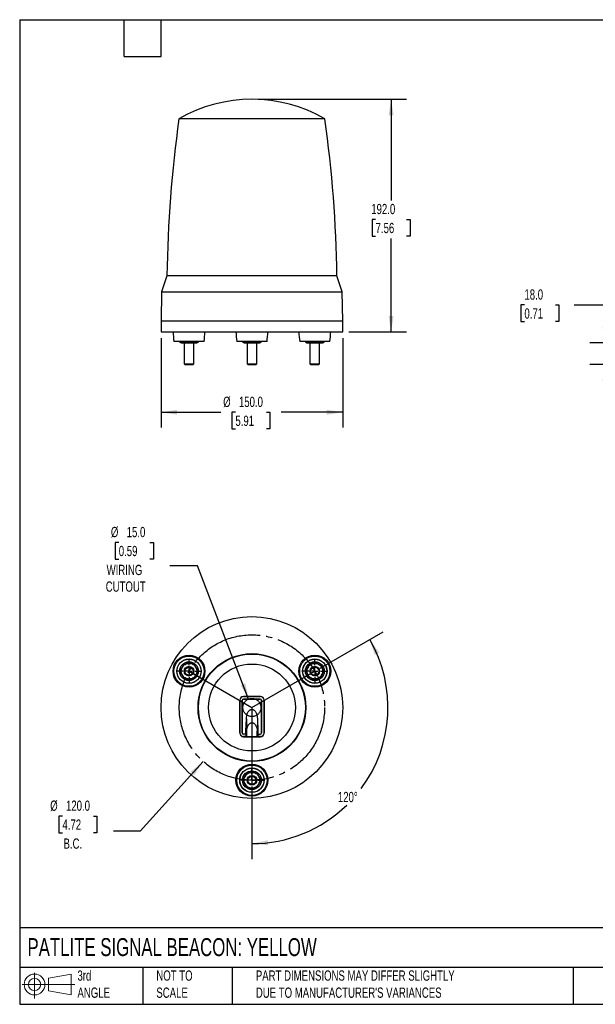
# Model space of a CAD drawing. Header units: millimetres. Extents: x 25 to 1092, y 25 to 838.
# Tile 1 of 2: x 25 to 501, y 25 to 838. Entities that reach past the tile are written whole.
import ezdxf

# ---------------------------------------------------------------- set-up
doc = ezdxf.new("R2010")
doc.units = ezdxf.units.MM
doc.header["$LTSCALE"] = 4
doc.linetypes.add('SLD-Center', pattern=[19.05, 15.24, -1.27, 1.27, -1.27])
doc.linetypes.add('SLD-Solid', pattern=[0])
doc.layers.add('CENTER', color=40, linetype='SLD-Center')
doc.layers.add('SLD-DEFPOINTS', color=7, linetype='Continuous')
doc.layers.add('DIMENSIONS', color=140, linetype='SLD-Solid', lineweight=25)
doc.layers.add('TEXT', color=140, linetype='SLD-Solid', lineweight=25)
doc.styles.add('SLDTEXTSTYLE0', font='TXT', dxfattribs={"width": 0.7})
doc.dimstyles.new('SLDDIMSTYLE0', dxfattribs={"dimtxt": 8.632031, "dimasz": 13.208, "dimexe": 0, "dimexo": 0.0625, "dimgap": 2.158008, "dimtad": 0, "dimtih": 1, "dimtoh": 1, "dimrnd": 1e-09, "dimzin": 4, "dimdsep": 46, "dimtxsty": 'SLDTEXTSTYLE0', "dimsah": 1, "dimcen": 0.09, "dimadec": 0, "dimazin": 1, "dimtfac": 1, "dimtofl": 0, "dimtmove": 0, "dimatfit": 3, "dimfxl": 0, "dimfrac": 2, "dimtolj": 1, "dimtzin": 12, "dimarcsym": 0})
doc.dimstyles.new('SLDDIMSTYLE2', dxfattribs={"dimtxt": 8.632031, "dimasz": 13.208, "dimexe": 0, "dimexo": 0.0625, "dimgap": 2.158008, "dimtad": 0, "dimtih": 1, "dimtoh": 1, "dimrnd": 1e-09, "dimzin": 4, "dimdsep": 46, "dimtxsty": 'SLDTEXTSTYLE0', "dimsah": 1, "dimcen": 0.09, "dimadec": 0, "dimazin": 1, "dimtfac": 1, "dimtmove": 0, "dimatfit": 0, "dimfxl": 0, "dimfrac": 2, "dimtolj": 1, "dimtzin": 12, "dimarcsym": 0})
doc.dimstyles.new('SLDDIMSTYLE3', dxfattribs={"dimtxt": 8.632031, "dimasz": 13.208, "dimexe": 0, "dimexo": 0.0625, "dimgap": 2.158008, "dimtad": 0, "dimtih": 1, "dimtoh": 1, "dimdec": 4, "dimlfac": 4, "dimzin": 12, "dimdsep": 46, "dimtxsty": 'SLDTEXTSTYLE0', "dimsah": 1, "dimcen": 0.09, "dimadec": 0, "dimazin": 3, "dimtfac": 1, "dimtdec": 0, "dimtofl": 0, "dimtmove": 0, "dimatfit": 3, "dimfxl": 0, "dimfrac": 2, "dimtolj": 1, "dimtzin": 12, "dimarcsym": 0})
doc.dimstyles.new('SLDDIMSTYLE4', dxfattribs={"dimtxt": 8.632031, "dimasz": 13.208, "dimexe": 0, "dimexo": 0.0625, "dimgap": 2.158008, "dimtad": 0, "dimtih": 1, "dimtoh": 1, "dimrnd": 1e-09, "dimzin": 4, "dimdsep": 46, "dimtxsty": 'SLDTEXTSTYLE0', "dimsah": 1, "dimcen": 0, "dimadec": 0, "dimazin": 1, "dimtfac": 1, "dimtofl": 0, "dimtmove": 0, "dimatfit": 3, "dimfxl": 0, "dimfrac": 2, "dimtolj": 1, "dimtzin": 12, "dimarcsym": 0})

# ---------------------------------------------------------------- blocks, each defined once
blk = doc.blocks.new('Block11')
at = {"color": 7, "linetype": 'SLD-Solid', "lineweight": 18}
for p, q in [((10.35, 21.24), (10.35, 0)), ((21.92, 16.67), (40.7, 20.13)), ((21.92, 6.38), (21.92, 16.67)), ((40.7, 20.13), (40.7, 2.93)), ((0, 11.53), (43.49, 11.53)), ((21.92, 6.38), (40.7, 2.93))]:
    blk.add_line(p, q, dxfattribs=at)
for radius in [8.6, 5.14]:
    blk.add_circle((10.35, 11.53), radius, dxfattribs=at)
blk = doc.blocks.new('Block12')
at = {"layer": 'SLD-DEFPOINTS'}
blk.add_blockref('Block11', (0, 0), dxfattribs=at)
blk = doc.blocks.new('_D')
at = {"layer": 'DIMENSIONS'}
for p, q in [((142.24, 575.43), (142.24, 501.42)), ((292.24, 575.43), (292.24, 501.42)), ((142.24, 514.12), (191.54, 514.12)), ((203.58, 514.12), (200.68, 514.12)), ((200.68, 514.12), (200.68, 500.41)), ((229.23, 514.12), (232.13, 514.12)), ((232.13, 514.12), (232.13, 500.41)), ((292.24, 514.12), (241.27, 514.12)), ((200.68, 500.41), (203.58, 500.41)), ((232.13, 500.41), (229.23, 500.41))]:
    blk.add_line(p, q, dxfattribs=at)
for points in [[(142.24, 514.12), (155.45, 512.09), (155.45, 516.16)], [(292.24, 514.12), (279.03, 516.16), (279.03, 512.09)]]:
    blk.add_solid(points, dxfattribs=at)
at = {"layer": 'DIMENSIONS', "char_height": 8.467, "attachment_point": 1, "style": 'SLDTEXTSTYLE0'}
for s, insert in [('%%c', (193.48, 526.97)), ('150.0', (206.51, 526.97)), ('5.91', (203.58, 511.32))]:
    blk.add_mtext(s, dxfattribs=dict(at, insert=insert))
blk = doc.blocks.new('_D_1')
at = {"layer": 'DIMENSIONS'}
for p, q in [((222.32, 772.51), (344.94, 772.51)), ((332.24, 772.51), (332.24, 688.94)), ((319.41, 673.29), (316.52, 673.29)), ((316.52, 673.29), (316.52, 659.57)), ((345.07, 673.29), (347.96, 673.29)), ((347.96, 673.29), (347.96, 659.57)), ((316.52, 659.57), (319.41, 659.57)), ((347.96, 659.57), (345.07, 659.57)), ((332.24, 580.51), (332.24, 657.64)), ((297.32, 580.51), (344.94, 580.51))]:
    blk.add_line(p, q, dxfattribs=at)
for points in [[(332.24, 772.51), (330.21, 759.3), (334.27, 759.3)], [(332.24, 580.51), (334.27, 593.71), (330.21, 593.71)]]:
    blk.add_solid(points, dxfattribs=at)
at = {"layer": 'DIMENSIONS', "char_height": 8.467, "attachment_point": 1, "style": 'SLDTEXTSTYLE0'}
for s, insert in [('192.0', (315.82, 686.13)), ('7.56', (319.41, 670.48))]:
    blk.add_mtext(s, dxfattribs=dict(at, insert=insert))
blk = doc.blocks.new('_D_3')
at = {"layer": 'DIMENSIONS'}
for p, q in [((442.35, 602.71), (439.45, 602.71)), ((439.45, 602.71), (439.45, 589)), ((468, 602.71), (470.9, 602.71)), ((470.9, 602.71), (470.9, 589)), ((483.56, 602.71), (508.96, 602.71)), ((508.96, 602.71), (508.96, 571.51)), ((439.45, 589), (442.35, 589)), ((470.9, 589), (468, 589)), ((577.66, 571.51), (496.26, 571.51)), ((580.85, 553.51), (496.26, 553.51)), ((508.96, 553.51), (508.96, 528.11))]:
    blk.add_line(p, q, dxfattribs=at)
for points in [[(508.96, 571.51), (510.99, 584.71), (506.93, 584.71)], [(508.96, 553.51), (506.93, 540.3), (510.99, 540.3)]]:
    blk.add_solid(points, dxfattribs=at)
at = {"layer": 'DIMENSIONS', "char_height": 8.467, "attachment_point": 1, "style": 'SLDTEXTSTYLE0'}
for s, insert in [('18.0', (442.35, 615.56)), ('0.71', (442.35, 599.91))]:
    blk.add_mtext(s, dxfattribs=dict(at, insert=insert))
blk = doc.blocks.new('_D_5')
at = {"layer": 'DIMENSIONS'}
for p, q in [((273.6, 302.94), (325.57, 332.94)), ((217.24, 205.32), (217.24, 145.31))]:
    blk.add_line(p, q, dxfattribs=at)
for start, end in [(323.5024, 30), (270, 314.20429)]:
    blk.add_arc((217.24, 270.4), 112.39, start, end, dxfattribs=at)
for points in [[(314.57, 326.59), (318.68, 313.88), (322.31, 315.7)], [(217.24, 158.01), (230.54, 156.75), (230.31, 160.81)]]:
    blk.add_solid(points, dxfattribs=at)
at = {"layer": 'DIMENSIONS', "insert": (288.25, 200.75), "char_height": 8.467, "attachment_point": 1, "style": 'SLDTEXTSTYLE0'}
blk.add_mtext('120°', dxfattribs=at)
blk = doc.blocks.new('_D_6')
at = {"layer": 'DIMENSIONS'}
for p, q in [((177.05, 225.85), (125.05, 168.23)), ((60.72, 180.77), (57.82, 180.77)), ((57.82, 180.77), (57.82, 167.05)), ((86.37, 180.77), (89.27, 180.77)), ((89.27, 180.77), (89.27, 167.05)), ((57.82, 167.05), (60.72, 167.05)), ((89.27, 167.05), (86.37, 167.05)), ((125.05, 168.23), (102.83, 168.23))]:
    blk.add_line(p, q, dxfattribs=at)
blk.add_solid([(177.05, 225.85), (166.69, 217.41), (169.71, 214.68)], dxfattribs=at)
at = {"layer": 'DIMENSIONS', "char_height": 8.467, "attachment_point": 1, "style": 'SLDTEXTSTYLE0'}
for s, insert in [('%%c', (50.61, 193.61)), ('120.0', (63.65, 193.61)), ('4.72', (60.72, 177.96)), ('B.C.', (61.62, 162.31))]:
    blk.add_mtext(s, dxfattribs=dict(at, insert=insert))
blk = doc.blocks.new('_D_7')
at = {"layer": 'DIMENSIONS'}
for p, q in [((107.26, 406.65), (104.36, 406.65)), ((104.36, 406.65), (104.36, 392.93)), ((132.91, 406.65), (135.81, 406.65)), ((135.81, 406.65), (135.81, 392.93)), ((104.36, 392.93), (107.26, 392.93)), ((135.81, 392.93), (132.91, 392.93)), ((172.27, 387.25), (149.31, 387.25)), ((214.55, 277.4), (172.27, 387.25))]:
    blk.add_line(p, q, dxfattribs=at)
blk.add_solid([(214.55, 277.4), (211.7, 290.45), (207.91, 288.99)], dxfattribs=at)
at = {"layer": 'DIMENSIONS', "char_height": 8.467, "attachment_point": 1, "style": 'SLDTEXTSTYLE0'}
for s, insert in [('%%c', (100.75, 419.49)), ('15.0', (113.78, 419.49)), ('0.59', (107.26, 403.84)), ('WIRING', (97.21, 388.19)), ('CUTOUT', (96.47, 374.47))]:
    blk.add_mtext(s, dxfattribs=dict(at, insert=insert))
blk = doc.blocks.new('SW_CENTERMARKSYMBOL_0')
at = {"layer": 'CENTER', "color": 0}
for p, q in [((0, 5.08), (0, 10.29)), ((-5.08, 0), (-10.29, 0)), ((0, 0), (-2.54, 0)), ((0, 0), (0, 2.54)), ((0, 0), (0, -2.54)), ((0, 0), (2.54, 0)), ((5.08, 0), (10.29, 0)), ((0, -5.08), (0, -10.29))]:
    blk.add_line(p, q, dxfattribs=at)
blk = doc.blocks.new('SW_CENTERMARKSYMBOL_1')
at = {"layer": 'CENTER', "color": 0}
for p, q in [((0, 5.08), (0, 10.29)), ((-5.08, 0), (-10.29, 0)), ((0, 0), (-2.54, 0)), ((0, 0), (0, 2.54)), ((0, 0), (0, -2.54)), ((0, 0), (2.54, 0)), ((5.08, 0), (10.29, 0)), ((0, -5.08), (0, -10.29))]:
    blk.add_line(p, q, dxfattribs=at)
blk = doc.blocks.new('SW_CENTERMARKSYMBOL_2')
at = {"layer": 'CENTER', "color": 0}
for p, q in [((0, 5.08), (0, 10.29)), ((-5.08, 0), (-10.29, 0)), ((0, 0), (-2.54, 0)), ((0, 0), (0, 2.54)), ((0, 0), (0, -2.54)), ((0, 0), (2.54, 0)), ((5.08, 0), (10.29, 0)), ((0, -5.08), (0, -10.29))]:
    blk.add_line(p, q, dxfattribs=at)

msp = doc.modelspace()

# ---------------------------------------------------------------- linework, layer by layer
for p, q in [((188.942412, 756.286727), (156.993666, 756.286727)), ((277.486976, 756.286727), (188.942412, 756.286727)), ((279.183609, 626.832226), (147.075515, 626.832226)), ((287.405127, 626.832226), (279.183609, 626.832226)), ((142.659242, 613.506475), (142.240321, 589.506475)), ((142.659242, 613.506475), (182.20952, 613.506475)), ((182.20952, 613.506475), (291.821399, 613.506475)), ((292.240321, 589.506475), (291.821399, 613.506475)), ((142.240321, 589.506475), (142.240321, 580.506475)), ((142.240321, 589.506475), (292.240321, 589.506475)), ((292.240321, 580.506475), (292.240321, 589.506475)), ((142.240321, 580.506475), (217.240321, 580.506475)), ((217.240321, 580.506475), (292.240321, 580.506475)), ((154.453479, 572.506475), (152.778797, 572.506475)), ((177.778797, 572.506475), (154.453479, 572.506475)), ((157.76721, 572.090515), (158.778797, 571.506475)), ((157.773243, 572.506475), (157.773243, 572.087032)), ((161.278797, 571.506475), (161.278797, 554.196975)), ((161.52602, 572.506475), (161.52602, 572.087032)), ((169.031573, 572.087032), (169.031573, 572.506475)), ((169.278797, 554.196975), (169.278797, 571.506475)), ((171.778797, 571.506475), (172.790384, 572.090515)), ((172.78435, 572.506475), (172.78435, 572.087032)), ((229.740321, 572.506475), (204.740321, 572.506475)), ((209.728734, 572.090515), (210.740321, 571.506475)), ((209.734767, 572.087032), (209.734767, 572.506475)), ((213.240321, 571.506475), (213.240321, 554.196975)), ((213.487544, 572.506475), (213.487544, 572.087032)), ((220.993098, 572.087032), (220.993098, 572.506475)), ((221.240321, 554.196975), (221.240321, 571.506475)), ((223.740321, 571.506475), (224.751908, 572.090515)), ((224.745874, 572.506475), (224.745874, 572.087032)), ((280.027163, 572.506475), (256.701845, 572.506475)), ((261.690258, 572.090515), (262.701845, 571.506475)), ((261.696292, 572.087032), (261.696292, 572.506475)), ((265.201845, 571.506475), (265.201845, 554.196975)), ((265.449068, 572.506475), (265.449068, 572.087032)), ((272.954622, 572.506475), (272.954622, 572.087032)), ((273.201845, 554.196975), (273.201845, 571.506475)), ((275.701845, 571.506475), (276.713432, 572.090515)), ((276.707399, 572.506475), (276.707399, 572.087032)), ((281.701845, 572.506475), (280.027163, 572.506475)), ((161.278797, 554.196975), (161.969297, 553.506475)), ((161.278797, 554.196975), (168.742898, 554.196975)), ((161.969297, 553.506475), (168.144908, 553.506475)), ((168.144908, 553.506475), (168.588297, 553.506475)), ((168.588297, 553.506475), (169.278797, 554.196975)), ((168.742898, 554.196975), (169.278797, 554.196975)), ((213.240321, 554.196975), (213.930821, 553.506475)), ((213.240321, 554.196975), (213.776219, 554.196975)), ((213.776219, 554.196975), (221.240321, 554.196975)), ((213.930821, 553.506475), (214.37421, 553.506475)), ((214.37421, 553.506475), (220.549821, 553.506475)), ((220.549821, 553.506475), (221.240321, 554.196975)), ((265.201845, 554.196975), (265.892345, 553.506475)), ((265.201845, 554.196975), (273.201845, 554.196975)), ((265.892345, 553.506475), (272.511345, 553.506475)), ((272.511345, 553.506475), (273.201845, 554.196975)), ((207.163495, 276.397988), (207.163495, 249.397988)), ((207.249051, 276.397988), (207.163495, 276.397988)), ((207.249051, 249.397988), (207.249051, 276.397988)), ((209.262393, 249.397988), (209.262393, 276.397988)), ((209.290321, 276.397988), (209.262393, 276.397988)), ((209.290321, 276.397988), (209.290321, 249.397988)), ((224.240321, 279.474813), (210.240321, 279.474813)), ((210.240321, 279.474813), (210.240321, 279.389257)), ((210.240321, 279.389257), (224.240321, 279.389257)), ((210.290321, 277.397988), (210.290321, 277.425916)), ((210.290321, 277.425916), (224.190321, 277.425916)), ((224.190321, 277.397988), (210.290321, 277.397988)), ((224.190321, 277.397988), (224.190321, 277.425916)), ((224.240321, 279.389257), (224.240321, 279.474813)), ((225.190321, 249.397988), (225.190321, 276.397988)), ((225.190321, 276.397988), (225.218249, 276.397988)), ((225.218249, 276.397988), (225.218249, 249.397988)), ((227.317147, 276.397988), (227.231591, 276.397988)), ((227.231591, 276.397988), (227.231591, 249.397988)), ((227.317147, 249.397988), (227.317147, 276.397988)), ((217.240321, 268.903267), (217.240321, 257.904744)), ((212.255067, 250.770769), (212.740321, 260.981067)), ((212.740321, 260.981067), (212.740321, 261.109038)), ((212.740321, 260.981067), (212.740321, 251.169711)), ((221.740321, 260.981067), (221.740321, 261.109038)), ((221.740321, 260.981067), (221.740321, 251.169711)), ((221.740321, 260.981067), (222.225575, 250.770769)), ((207.163495, 249.397988), (207.249051, 249.397988)), ((209.290321, 249.397988), (209.262393, 249.397988)), ((210.240321, 246.406718), (210.240321, 246.321162)), ((212.395049, 246.406718), (210.240321, 246.406718)), ((210.240321, 246.321162), (224.240321, 246.321162)), ((212.255067, 248.397988), (210.290321, 248.397988)), ((210.290321, 248.397988), (210.290321, 248.370059)), ((212.395049, 248.370059), (210.290321, 248.370059)), ((212.255067, 248.397988), (212.255067, 250.770769)), ((212.255067, 250.770769), (212.757445, 250.770769)), ((212.255067, 248.397988), (212.395049, 248.370059)), ((212.395049, 248.124385), (212.395049, 248.370059)), ((212.395049, 247.164744), (212.395049, 248.124385)), ((212.395049, 246.832315), (212.395049, 247.164744)), ((212.395049, 246.76366), (212.395049, 246.832315)), ((212.395049, 246.76366), (212.395049, 246.406718)), ((212.757445, 246.551367), (212.395049, 246.406718)), ((212.757445, 247.404019), (212.757445, 250.770769)), ((212.757445, 246.551367), (212.757445, 247.404019)), ((212.852839, 250.770769), (212.852839, 246.572591)), ((212.852839, 246.572591), (221.627803, 246.572591)), ((221.627803, 246.572591), (221.627803, 250.770107)), ((221.723197, 250.770868), (221.723197, 247.404019)), ((221.723197, 250.770769), (222.225575, 250.770769)), ((221.723197, 247.404019), (221.723197, 246.551367)), ((222.085593, 246.406718), (221.723197, 246.551367)), ((222.225575, 248.397988), (222.085593, 248.370059)), ((222.085593, 248.124385), (222.085593, 248.370059)), ((222.085593, 248.370059), (224.190321, 248.370059)), ((222.085593, 248.124385), (222.085593, 246.832315)), ((222.085593, 246.832315), (222.085593, 246.76366)), ((222.085593, 246.406718), (222.085593, 246.76366)), ((224.240321, 246.406718), (222.085593, 246.406718)), ((222.225575, 250.770769), (222.225575, 248.397988)), ((222.225575, 248.397988), (224.190321, 248.397988)), ((224.190321, 248.397988), (224.190321, 248.370059)), ((224.240321, 246.321162), (224.240321, 246.406718)), ((225.190321, 249.397988), (225.218249, 249.397988)), ((227.231591, 249.397988), (227.317147, 249.397988))]:
    msp.add_line(p, q)
for centre, radius in [((217.240321, 270.397988), 75), ((165.278797, 300.397988), 13.2), ((165.278797, 300.397988), 12.5), ((165.278797, 300.397988), 10.10473), ((165.278797, 300.397988), 9.980799), ((217.240321, 270.397988), 44.517647), ((217.240321, 270.397988), 44.170006), ((269.201845, 300.397988), 13.2), ((269.201845, 300.397988), 12.5), ((269.201845, 300.397988), 10.10473), ((269.201845, 300.397988), 9.980799), ((165.278797, 300.397988), 7.75), ((165.278797, 300.397988), 4), ((165.278797, 300.397988), 3.3095), ((217.240321, 270.397988), 35.891553), ((269.201845, 300.397988), 7.75), ((269.201845, 300.397988), 4), ((269.201845, 300.397988), 3.3095), ((217.240321, 210.397988), 13.2), ((217.240321, 210.397988), 12.5), ((217.240321, 210.397988), 10.10473), ((217.240321, 210.397988), 9.980799), ((217.240321, 210.397988), 7.75), ((217.240321, 210.397988), 4), ((217.240321, 210.397988), 3.3095)]:
    msp.add_circle(centre, radius)
for centre, radius, start, end in [((217.240321, 652.506475), 120, 59.863918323, 120.136081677), ((1147.009356, 615.329527), 1000, 171.896760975, 179.340929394), ((-712.528714, 615.329527), 1000, 0.659070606, 8.103239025), ((429.558389, 525.820219), 300, 160.323645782, 163.005043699), ((4.922253, 525.820219), 300, 16.994956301, 19.676354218), ((251.967831, 585.216141), 100, 182.699438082, 187.301851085), ((78.589763, 585.216141), 100, 352.698148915, 357.300561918), ((303.929355, 585.216141), 100, 182.699438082, 187.301851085), ((130.551287, 585.216141), 100, 352.698148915, 357.300561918), ((355.890879, 585.216141), 100, 182.699438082, 187.301851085), ((182.512811, 585.216141), 100, 352.698148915, 357.300561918), ((210.240321, 276.397988), 3.076826, 90, 180), ((210.240321, 276.397988), 2.99127, 90, 180), ((210.290321, 276.397988), 1.027928, 90, 180), ((210.290321, 276.397988), 1, 90, 180), ((224.190321, 276.397988), 1.027928, 0, 90), ((224.190321, 276.397988), 1, 0, 90), ((224.240321, 276.397988), 3.076826, 0, 90), ((224.240321, 276.397988), 2.99127, 0, 90), ((210.240321, 249.397988), 3.076826, 180, 270), ((210.240321, 249.397988), 2.99127, 180, 270), ((210.290321, 249.397988), 1.027928, 180, 270), ((210.290321, 249.397988), 1, 180, 270), ((224.190321, 249.397988), 1, 270, 0), ((224.190321, 249.397988), 1.027928, 270, 0), ((224.240321, 249.397988), 3.076826, 270, 0), ((224.240321, 249.397988), 2.99127, 270, 0)]:
    msp.add_arc(centre, radius, start, end)
for points, knots in [([(159.649632, 571.506475), (159.330925, 571.506475), (159.015385, 571.561504), (158.389606, 571.763674), (158.079044, 571.910478), (157.773243, 572.087032)], [0, 0, 0, 0, 0.5, 0.5, 1, 1, 1, 1]), ([(158.827351, 571.506475), (158.812214, 571.506475), (158.741518, 571.506475), (159.011792, 571.506475), (159.439453, 571.506475), (159.649632, 571.506475)], [0, 0, 0, 0, 0.1216901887, 0.5683432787, 1, 1, 1, 1]), ([(161.52602, 572.087032), (161.22066, 571.910732), (160.91117, 571.764233), (160.283784, 571.561403), (159.967611, 571.506475), (159.649632, 571.506475)], [0, 0, 0, 0, 0.5, 0.5, 1, 1, 1, 1]), ([(159.649632, 571.506475), (159.920465, 571.506475), (160.260243, 571.506475), (161.063107, 571.506475), (161.52602, 571.506475), (162.531573, 571.506475), (163.073589, 571.506475), (164.176698, 571.506475), (164.73713, 571.506475), (165.278797, 571.506475)], [0, 0, 0, 0, 0.25, 0.25, 0.5, 0.5, 0.75, 0.75, 1, 1, 1, 1]), ([(165.278797, 571.506475), (164.641383, 571.506475), (164.010303, 571.561504), (162.758746, 571.763674), (162.137621, 571.910478), (161.52602, 572.087032)], [0, 0, 0, 0, 0.5, 0.5, 1, 1, 1, 1]), ([(169.031573, 572.087032), (168.420853, 571.910732), (167.801874, 571.764233), (166.547101, 571.561403), (165.914755, 571.506475), (165.278797, 571.506475)], [0, 0, 0, 0, 0.5, 0.5, 1, 1, 1, 1]), ([(165.278797, 571.506475), (165.820463, 571.506475), (166.380895, 571.506475), (167.484004, 571.506475), (168.02602, 571.506475), (169.031573, 571.506475), (169.494486, 571.506475), (170.297351, 571.506475), (170.637129, 571.506475), (170.907962, 571.506475)], [0, 0, 0, 0, 0.25, 0.25, 0.5, 0.5, 0.75, 0.75, 1, 1, 1, 1]), ([(170.907962, 571.506475), (170.589255, 571.506475), (170.273715, 571.561504), (169.647937, 571.763674), (169.337374, 571.910478), (169.031573, 572.087032)], [0, 0, 0, 0, 0.5, 0.5, 1, 1, 1, 1]), ([(172.78435, 572.087032), (172.47899, 571.910732), (172.1695, 571.764233), (171.542111, 571.561402), (171.225941, 571.506475), (170.907962, 571.506475)], [0, 0, 0, 0, 0.5, 0.5, 1, 1, 1, 1]), ([(170.907962, 571.506475), (171.187665, 571.506475), (171.695365, 571.506475), (171.719507, 571.506475), (171.730349, 571.506475)], [0, 0, 0, 0, 0.5509228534, 1, 1, 1, 1]), ([(211.611156, 571.506475), (211.292449, 571.506475), (210.976909, 571.561504), (210.351131, 571.763674), (210.040568, 571.910478), (209.734767, 572.087032)], [0, 0, 0, 0, 0.5, 0.5, 1, 1, 1, 1]), ([(210.788876, 571.506475), (210.773738, 571.506475), (210.703042, 571.506475), (210.973317, 571.506475), (211.400977, 571.506475), (211.611156, 571.506475)], [0, 0, 0, 0, 0.1216901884, 0.5683432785, 1, 1, 1, 1]), ([(213.487544, 572.087032), (213.182184, 571.910732), (212.872694, 571.764233), (212.245305, 571.561402), (211.929135, 571.506475), (211.611156, 571.506475)], [0, 0, 0, 0, 0.5, 0.5, 1, 1, 1, 1]), ([(211.611156, 571.506475), (211.881761, 571.506475), (212.221252, 571.506475), (213.023626, 571.506475), (213.48634, 571.506475), (214.491762, 571.506475), (215.033848, 571.506475), (216.137398, 571.506475), (216.698198, 571.506475), (217.240321, 571.506475)], [0, 0, 0, 0, 0.25, 0.25, 0.5, 0.5, 0.75, 0.75, 1, 1, 1, 1]), ([(217.240321, 571.506475), (216.602911, 571.506475), (215.971831, 571.561503), (214.720268, 571.763675), (214.099144, 571.910478), (213.487544, 572.087032)], [0, 0, 0, 0, 0.5, 0.5, 1, 1, 1, 1]), ([(220.993098, 572.087032), (220.382377, 571.910732), (219.763399, 571.764233), (218.508625, 571.561403), (217.876279, 571.506475), (217.240321, 571.506475)], [0, 0, 0, 0, 0.5, 0.5, 1, 1, 1, 1]), ([(217.240321, 571.506475), (217.781988, 571.506475), (218.34242, 571.506475), (219.445529, 571.506475), (219.987544, 571.506475), (220.993098, 571.506475), (221.45601, 571.506475), (222.258875, 571.506475), (222.598653, 571.506475), (222.869486, 571.506475)], [0, 0, 0, 0, 0.25, 0.25, 0.5, 0.5, 0.75, 0.75, 1, 1, 1, 1]), ([(222.869486, 571.506475), (222.550779, 571.506475), (222.235239, 571.561504), (221.609461, 571.763674), (221.298898, 571.910478), (220.993098, 572.087032)], [0, 0, 0, 0, 0.5, 0.5, 1, 1, 1, 1]), ([(224.745874, 572.087032), (224.440514, 571.910732), (224.131025, 571.764233), (223.503638, 571.561403), (223.187465, 571.506475), (222.869486, 571.506475)], [0, 0, 0, 0, 0.5, 0.5, 1, 1, 1, 1]), ([(222.869486, 571.506475), (223.149356, 571.506475), (223.657089, 571.506475), (223.681024, 571.506475), (223.691766, 571.506475)], [0, 0, 0, 0, 0.5512154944, 1, 1, 1, 1]), ([(263.57268, 571.506475), (263.253973, 571.506475), (262.938433, 571.561504), (262.312655, 571.763674), (262.002092, 571.910478), (261.696292, 572.087032)], [0, 0, 0, 0, 0.5, 0.5, 1, 1, 1, 1]), ([(262.7504, 571.506475), (262.735263, 571.506475), (262.664566, 571.506475), (262.934841, 571.506475), (263.362501, 571.506475), (263.57268, 571.506475)], [0, 0, 0, 0, 0.1216901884, 0.5683432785, 1, 1, 1, 1]), ([(265.449068, 572.087032), (265.143708, 571.910732), (264.834219, 571.764233), (264.206832, 571.561403), (263.890659, 571.506475), (263.57268, 571.506475)], [0, 0, 0, 0, 0.5, 0.5, 1, 1, 1, 1]), ([(263.57268, 571.506475), (263.843513, 571.506475), (264.183291, 571.506475), (264.986156, 571.506475), (265.449068, 571.506475), (266.454622, 571.506475), (266.996637, 571.506475), (268.099747, 571.506475), (268.660179, 571.506475), (269.201845, 571.506475)], [0, 0, 0, 0, 0.25, 0.25, 0.5, 0.5, 0.75, 0.75, 1, 1, 1, 1]), ([(269.201845, 571.506475), (268.564431, 571.506475), (267.933351, 571.561504), (266.681795, 571.763674), (266.06067, 571.910478), (265.449068, 572.087032)], [0, 0, 0, 0, 0.5, 0.5, 1, 1, 1, 1]), ([(272.954622, 572.087032), (272.343902, 571.910732), (271.724923, 571.764233), (270.47015, 571.561403), (269.837803, 571.506475), (269.201845, 571.506475)], [0, 0, 0, 0, 0.5, 0.5, 1, 1, 1, 1]), ([(269.201845, 571.506475), (269.743512, 571.506475), (270.303944, 571.506475), (271.407053, 571.506475), (271.949068, 571.506475), (272.954622, 571.506475), (273.417535, 571.506475), (274.220399, 571.506475), (274.560177, 571.506475), (274.83101, 571.506475)], [0, 0, 0, 0, 0.25, 0.25, 0.5, 0.5, 0.75, 0.75, 1, 1, 1, 1]), ([(274.83101, 571.506475), (274.512303, 571.506475), (274.196763, 571.561504), (273.570985, 571.763674), (273.260423, 571.910478), (272.954622, 572.087032)], [0, 0, 0, 0, 0.5, 0.5, 1, 1, 1, 1]), ([(276.707399, 572.087032), (276.402038, 571.910732), (276.092549, 571.764233), (275.465163, 571.561403), (275.148989, 571.506475), (274.83101, 571.506475)], [0, 0, 0, 0, 0.5, 0.5, 1, 1, 1, 1]), ([(274.83101, 571.506475), (275.11088, 571.506475), (275.618613, 571.506475), (275.642549, 571.506475), (275.653291, 571.506475)], [0, 0, 0, 0, 0.5512154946, 1, 1, 1, 1]), ([(159.649632, 303.647988), (159.330925, 303.095971), (159.015385, 302.54944), (158.389606, 301.46556), (158.079044, 300.92765), (157.773243, 300.397988)], [0, 0, 0, 0, 0.5, 0.5, 1, 1, 1, 1]), ([(159.649632, 297.147988), (159.378798, 297.617085), (159.158144, 298.136821), (158.8579, 299.237235), (158.778797, 299.817431), (158.778797, 300.978544), (158.8579, 301.55874), (159.158144, 302.659154), (159.378798, 303.17889), (159.649632, 303.647988)], [0, 0, 0, 0, 0.25, 0.25, 0.5, 0.5, 0.75, 0.75, 1, 1, 1, 1]), ([(159.649632, 303.647988), (159.920465, 304.117085), (160.260243, 304.568045), (161.063107, 305.378271), (161.52602, 305.736874), (162.531573, 306.317431), (163.073589, 306.539024), (164.176698, 306.829212), (164.73713, 306.897988), (165.278797, 306.897988)], [0, 0, 0, 0, 0.25, 0.25, 0.5, 0.5, 0.75, 0.75, 1, 1, 1, 1]), ([(161.52602, 306.897988), (161.22066, 306.369088), (160.91117, 305.833037), (160.283784, 304.746372), (159.967611, 304.198744), (159.649632, 303.647988)], [0, 0, 0, 0, 0.5, 0.5, 1, 1, 1, 1]), ([(165.278797, 306.897988), (164.641383, 306.897988), (164.010303, 306.897988), (162.758746, 306.897988), (162.137621, 306.897988), (161.52602, 306.897988)], [0, 0, 0, 0, 0.5, 0.5, 1, 1, 1, 1]), ([(169.031573, 306.897988), (168.420853, 306.897988), (167.801874, 306.897988), (166.547101, 306.897988), (165.914755, 306.897988), (165.278797, 306.897988)], [0, 0, 0, 0, 0.5, 0.5, 1, 1, 1, 1]), ([(165.278797, 306.897988), (165.820463, 306.897988), (166.380895, 306.829212), (167.484004, 306.539024), (168.02602, 306.317431), (169.031573, 305.736874), (169.494486, 305.378271), (170.297351, 304.568045), (170.637129, 304.117085), (170.907962, 303.647988)], [0, 0, 0, 0, 0.25, 0.25, 0.5, 0.5, 0.75, 0.75, 1, 1, 1, 1]), ([(170.907962, 303.647988), (170.589255, 304.200004), (170.273715, 304.746535), (169.647937, 305.830415), (169.337374, 306.368325), (169.031573, 306.897988)], [0, 0, 0, 0, 0.5, 0.5, 1, 1, 1, 1]), ([(170.907962, 303.647988), (171.178567, 303.179285), (171.39914, 302.659927), (171.699434, 301.56005), (171.778666, 300.98001), (171.778927, 299.818897), (171.699953, 299.238547), (171.399759, 298.137595), (171.179023, 297.61748), (170.907962, 297.147988)], [0, 0, 0, 0, 0.25, 0.25, 0.5, 0.5, 0.75, 0.75, 1, 1, 1, 1]), ([(172.78435, 300.397988), (172.47899, 300.926888), (172.1695, 301.462939), (171.542111, 302.54961), (171.225941, 303.097231), (170.907962, 303.647988)], [0, 0, 0, 0, 0.5, 0.5, 1, 1, 1, 1]), ([(263.57268, 303.647988), (263.253973, 303.095971), (262.938433, 302.54944), (262.312655, 301.46556), (262.002092, 300.92765), (261.696292, 300.397988)], [0, 0, 0, 0, 0.5, 0.5, 1, 1, 1, 1]), ([(263.57268, 297.147988), (263.301847, 297.617085), (263.081192, 298.136821), (262.780948, 299.237235), (262.701845, 299.817431), (262.701845, 300.978544), (262.780948, 301.55874), (263.081192, 302.659154), (263.301847, 303.17889), (263.57268, 303.647988)], [0, 0, 0, 0, 0.25, 0.25, 0.5, 0.5, 0.75, 0.75, 1, 1, 1, 1]), ([(265.449068, 306.897988), (265.143708, 306.369088), (264.834219, 305.833037), (264.206832, 304.746372), (263.890659, 304.198744), (263.57268, 303.647988)], [0, 0, 0, 0, 0.5, 0.5, 1, 1, 1, 1]), ([(263.57268, 303.647988), (263.843513, 304.117085), (264.183291, 304.568045), (264.986156, 305.378271), (265.449068, 305.736874), (266.454622, 306.317431), (266.996637, 306.539024), (268.099747, 306.829212), (268.660179, 306.897988), (269.201845, 306.897988)], [0, 0, 0, 0, 0.25, 0.25, 0.5, 0.5, 0.75, 0.75, 1, 1, 1, 1]), ([(269.201845, 306.897988), (268.564431, 306.897988), (267.933351, 306.897988), (266.681795, 306.897988), (266.06067, 306.897988), (265.449068, 306.897988)], [0, 0, 0, 0, 0.5, 0.5, 1, 1, 1, 1]), ([(269.201845, 306.897988), (269.743512, 306.897988), (270.303944, 306.829212), (271.407053, 306.539024), (271.949068, 306.317431), (272.954622, 305.736874), (273.417535, 305.378271), (274.220399, 304.568045), (274.560177, 304.117085), (274.83101, 303.647988)], [0, 0, 0, 0, 0.25, 0.25, 0.5, 0.5, 0.75, 0.75, 1, 1, 1, 1]), ([(272.954622, 306.897988), (272.343902, 306.897988), (271.724923, 306.897988), (270.47015, 306.897988), (269.837803, 306.897988), (269.201845, 306.897988)], [0, 0, 0, 0, 0.5, 0.5, 1, 1, 1, 1]), ([(274.83101, 303.647988), (274.512303, 304.200004), (274.196763, 304.746535), (273.570985, 305.830415), (273.260423, 306.368325), (272.954622, 306.897988)], [0, 0, 0, 0, 0.5, 0.5, 1, 1, 1, 1]), ([(274.83101, 303.647988), (275.101844, 303.17889), (275.322498, 302.659154), (275.622742, 301.55874), (275.701845, 300.978544), (275.701845, 299.817431), (275.622742, 299.237235), (275.322498, 298.136821), (275.101844, 297.617085), (274.83101, 297.147988)], [0, 0, 0, 0, 0.25, 0.25, 0.5, 0.5, 0.75, 0.75, 1, 1, 1, 1]), ([(276.707399, 300.397988), (276.402038, 300.926887), (276.092549, 301.462938), (275.465163, 302.549604), (275.148989, 303.097232), (274.83101, 303.647988)], [0, 0, 0, 0, 0.5, 0.5, 1, 1, 1, 1]), ([(157.773243, 300.397988), (158.078603, 299.869088), (158.388093, 299.333037), (159.015479, 298.246372), (159.331652, 297.698744), (159.649632, 297.147988)], [0, 0, 0, 0, 0.5, 0.5, 1, 1, 1, 1]), ([(159.649632, 297.147988), (159.968339, 296.595971), (160.283878, 296.04944), (160.909657, 294.96556), (161.220219, 294.42765), (161.52602, 293.897988)], [0, 0, 0, 0, 0.5, 0.5, 1, 1, 1, 1]), ([(165.278797, 293.897988), (164.73713, 293.897988), (164.176698, 293.966763), (163.073589, 294.256952), (162.531573, 294.478544), (161.52602, 295.059101), (161.063107, 295.417704), (160.260243, 296.22793), (159.920465, 296.67889), (159.649632, 297.147988)], [0, 0, 0, 0, 0.25, 0.25, 0.5, 0.5, 0.75, 0.75, 1, 1, 1, 1]), ([(161.52602, 293.897988), (162.13674, 293.897988), (162.755719, 293.897988), (164.010492, 293.897988), (164.642838, 293.897988), (165.278797, 293.897988)], [0, 0, 0, 0, 0.5, 0.5, 1, 1, 1, 1]), ([(170.907962, 297.147988), (170.637129, 296.67889), (170.297351, 296.22793), (169.494486, 295.417704), (169.031573, 295.059101), (168.02602, 294.478544), (167.484004, 294.256952), (166.380895, 293.966763), (165.820463, 293.897988), (165.278797, 293.897988)], [0, 0, 0, 0, 0.25, 0.25, 0.5, 0.5, 0.75, 0.75, 1, 1, 1, 1]), ([(165.278797, 293.897988), (165.916211, 293.897988), (166.54729, 293.897988), (167.798847, 293.897988), (168.419972, 293.897988), (169.031573, 293.897988)], [0, 0, 0, 0, 0.5, 0.5, 1, 1, 1, 1]), ([(169.031573, 293.897988), (169.336934, 294.426887), (169.646423, 294.962938), (170.27381, 296.049604), (170.589983, 296.597232), (170.907962, 297.147988)], [0, 0, 0, 0, 0.5, 0.5, 1, 1, 1, 1]), ([(170.907962, 297.147988), (171.226667, 297.700001), (171.542207, 298.246532), (172.167988, 299.330418), (172.47855, 299.868327), (172.78435, 300.397988)], [0, 0, 0, 0, 0.5, 0.5, 1, 1, 1, 1]), ([(261.696292, 300.397988), (262.001652, 299.869088), (262.311141, 299.333037), (262.938528, 298.246372), (263.254701, 297.698744), (263.57268, 297.147988)], [0, 0, 0, 0, 0.5, 0.5, 1, 1, 1, 1]), ([(263.57268, 297.147988), (263.891385, 296.595974), (264.206925, 296.049443), (264.832707, 294.965557), (265.143269, 294.427648), (265.449068, 293.897988)], [0, 0, 0, 0, 0.5, 0.5, 1, 1, 1, 1]), ([(269.201845, 293.897988), (268.660634, 293.897988), (268.100571, 293.966645), (266.997902, 294.256521), (266.455957, 294.477925), (265.450273, 295.058254), (264.987162, 295.416824), (264.183806, 296.227275), (263.843741, 296.678495), (263.57268, 297.147988)], [0, 0, 0, 0, 0.25, 0.25, 0.5, 0.5, 0.75, 0.75, 1, 1, 1, 1]), ([(265.449068, 293.897988), (266.05979, 293.897988), (266.678768, 293.897988), (267.933547, 293.897988), (268.565886, 293.897988), (269.201845, 293.897988)], [0, 0, 0, 0, 0.5, 0.5, 1, 1, 1, 1]), ([(274.83101, 297.147988), (274.560177, 296.67889), (274.220399, 296.22793), (273.417535, 295.417704), (272.954622, 295.059101), (271.949068, 294.478544), (271.407053, 294.256952), (270.303944, 293.966763), (269.743512, 293.897988), (269.201845, 293.897988)], [0, 0, 0, 0, 0.25, 0.25, 0.5, 0.5, 0.75, 0.75, 1, 1, 1, 1]), ([(269.201845, 293.897988), (269.839259, 293.897988), (270.470339, 293.897988), (271.721896, 293.897988), (272.34302, 293.897988), (272.954622, 293.897988)], [0, 0, 0, 0, 0.5, 0.5, 1, 1, 1, 1]), ([(272.954622, 293.897988), (273.259982, 294.426887), (273.569471, 294.962938), (274.196858, 296.049604), (274.513031, 296.597232), (274.83101, 297.147988)], [0, 0, 0, 0, 0.5, 0.5, 1, 1, 1, 1]), ([(274.83101, 297.147988), (275.149717, 297.700004), (275.465257, 298.246535), (276.091036, 299.330415), (276.401598, 299.868325), (276.707399, 300.397988)], [0, 0, 0, 0, 0.5, 0.5, 1, 1, 1, 1]), ([(212.740321, 261.109038), (212.740321, 261.930419), (212.81335, 262.741732), (213.117061, 264.342621), (213.349885, 265.138146), (213.850446, 266.256735), (214.044748, 266.621264), (214.49521, 267.306843), (214.749189, 267.626447), (215.192463, 268.055605), (215.350911, 268.189843), (215.683827, 268.428832), (215.859265, 268.534695), (216.232403, 268.712632), (216.427075, 268.782841), (216.825584, 268.877908), (217.032505, 268.903267), (217.240321, 268.903267)], [0, 0, 0, 0, 0.25, 0.25, 0.5, 0.5, 0.625, 0.625, 0.75, 0.75, 0.8125, 0.8125, 0.875, 0.875, 0.9375, 0.9375, 1, 1, 1, 1]), ([(217.240321, 268.903267), (217.448528, 268.903267), (217.651972, 268.878392), (218.050288, 268.783872), (218.2472, 268.713003), (218.61932, 268.5358), (218.795379, 268.429849), (219.130845, 268.189056), (219.289187, 268.054662), (219.730597, 267.62721), (219.98666, 267.305423), (220.439055, 266.615998), (220.630694, 266.255629), (221.129835, 265.140191), (221.363247, 264.344009), (221.667236, 262.742398), (221.740321, 261.930743), (221.740321, 261.109038)], [0, 0, 0, 0, 0.0625, 0.0625, 0.125, 0.125, 0.1875, 0.1875, 0.25, 0.25, 0.375, 0.375, 0.5, 0.5, 0.75, 0.75, 1, 1, 1, 1]), ([(212.740321, 252.770769), (212.740321, 252.658106), (212.740321, 252.536344), (212.740321, 252.33966), (212.740321, 252.271764), (212.740321, 252.166416), (212.740321, 252.112867), (212.740321, 252.048868), (212.740321, 252.021114), (212.740321, 252.00254), (212.740321, 251.990957), (212.740321, 251.756647), (212.740321, 251.484978), (212.740321, 251.169711)], [0, 0, 0, 0, 0.25, 0.25, 0.375, 0.375, 0.4375, 0.46875, 0.484375, 0.484375, 0.5, 0.5, 1, 1, 1, 1]), ([(212.852839, 250.770769), (212.852839, 251.105824), (212.861751, 251.440878), (212.906724, 252.10943), (212.941705, 252.442409), (213.010544, 252.770769)], [0, 0, 0, 0, 0.5, 0.5, 1, 1, 1, 1]), ([(213.010544, 252.770769), (213.13321, 253.355884), (213.297266, 253.924257), (213.72479, 255.020791), (213.986733, 255.549568), (214.493781, 256.296568), (214.679389, 256.533054), (215.089931, 256.969932), (215.317363, 257.172047), (215.684301, 257.427519), (215.811293, 257.505174), (216.076075, 257.643173), (216.215044, 257.703922), (216.642721, 257.852108), (216.936553, 257.904744), (217.240321, 257.904744)], [0, 0, 0, 0, 0.25, 0.25, 0.5, 0.5, 0.625, 0.625, 0.75, 0.75, 0.8125, 0.8125, 0.875, 0.875, 1, 1, 1, 1]), ([(217.240321, 257.904744), (217.542663, 257.904744), (217.835021, 257.8526), (218.260457, 257.705954), (218.399241, 257.645642), (218.664303, 257.508099), (218.791737, 257.430486), (219.037659, 257.259737), (219.156488, 257.166187), (219.381355, 256.969489), (219.48807, 256.865931), (219.793603, 256.541951), (219.977949, 256.308349), (220.484843, 255.565519), (220.749511, 255.035021), (221.181196, 253.931841), (221.347508, 253.355523), (221.470098, 252.770769)], [0, 0, 0, 0, 0.125, 0.125, 0.1875, 0.1875, 0.25, 0.25, 0.3125, 0.3125, 0.375, 0.375, 0.5, 0.5, 0.75, 0.75, 1, 1, 1, 1]), ([(221.470098, 252.770769), (221.538895, 252.442611), (221.573979, 252.108805), (221.618919, 251.440163), (221.627803, 251.1052), (221.627803, 250.770107)], [0, 0, 0, 0, 0.5, 0.5, 1, 1, 1, 1]), ([(212.740321, 251.169711), (212.740321, 251.081907), (212.740702, 250.995254), (212.743663, 250.881185), (212.74508, 250.845338), (212.749702, 250.789761), (212.753032, 250.770769), (212.757445, 250.770769)], [0, 0, 0, 0, 0.5, 0.5, 0.75, 0.75, 1, 1, 1, 1]), ([(221.723197, 250.770868), (221.725275, 250.770769), (221.727153, 250.774728), (221.729678, 250.786602), (221.730868, 250.794023), (221.73195, 250.803671), (221.732648, 250.810597), (221.733055, 250.815162), (221.73433, 250.83068), (221.735226, 250.845434), (221.736396, 250.871073), (221.736938, 250.884769), (221.737417, 250.899779), (221.737722, 250.910077), (221.737904, 250.916777), (221.739659, 250.985388), (221.740321, 251.068487), (221.740321, 251.169711)], [0, 0, 0, 0, 0.125, 0.125, 0.1875, 0.21875, 0.21875, 0.25, 0.25, 0.375, 0.375, 0.4375, 0.46875, 0.46875, 0.5, 0.5, 1, 1, 1, 1]), ([(211.611156, 213.647988), (211.292449, 213.095971), (210.976909, 212.54944), (210.351131, 211.46556), (210.040568, 210.92765), (209.734767, 210.397988)], [0, 0, 0, 0, 0.5, 0.5, 1, 1, 1, 1]), ([(211.611156, 207.147988), (211.340322, 207.617085), (211.119668, 208.136821), (210.819424, 209.237235), (210.740321, 209.817431), (210.740321, 210.978544), (210.819424, 211.55874), (211.119668, 212.659154), (211.340322, 213.17889), (211.611156, 213.647988)], [0, 0, 0, 0, 0.25, 0.25, 0.5, 0.5, 0.75, 0.75, 1, 1, 1, 1]), ([(211.611156, 213.647988), (211.881761, 214.11669), (212.221252, 214.567391), (213.023626, 215.377391), (213.48634, 215.736028), (214.491762, 216.316811), (215.033848, 216.538593), (216.137398, 216.829093), (216.698198, 216.897988), (217.240321, 216.897988)], [0, 0, 0, 0, 0.25, 0.25, 0.5, 0.5, 0.75, 0.75, 1, 1, 1, 1]), ([(213.487544, 216.897988), (213.182184, 216.369088), (212.872694, 215.833036), (212.245305, 214.746366), (211.929135, 214.198744), (211.611156, 213.647988)], [0, 0, 0, 0, 0.5, 0.5, 1, 1, 1, 1]), ([(217.240321, 216.897988), (216.602911, 216.897988), (215.971831, 216.897988), (214.720268, 216.897988), (214.099144, 216.897988), (213.487544, 216.897988)], [0, 0, 0, 0, 0.5, 0.5, 1, 1, 1, 1]), ([(217.240321, 216.897988), (217.781988, 216.897988), (218.34242, 216.829212), (219.445529, 216.539024), (219.987544, 216.317431), (220.993098, 215.736874), (221.45601, 215.378271), (222.258875, 214.568045), (222.598653, 214.117085), (222.869486, 213.647988)], [0, 0, 0, 0, 0.25, 0.25, 0.5, 0.5, 0.75, 0.75, 1, 1, 1, 1]), ([(220.993098, 216.897988), (220.382377, 216.897988), (219.763399, 216.897988), (218.508625, 216.897988), (217.876279, 216.897988), (217.240321, 216.897988)], [0, 0, 0, 0, 0.5, 0.5, 1, 1, 1, 1]), ([(222.869486, 213.647988), (222.550779, 214.200004), (222.235239, 214.746535), (221.609461, 215.830415), (221.298898, 216.368325), (220.993098, 216.897988)], [0, 0, 0, 0, 0.5, 0.5, 1, 1, 1, 1]), ([(224.745874, 210.397988), (224.440514, 210.926887), (224.131025, 211.462938), (223.503638, 212.549604), (223.187465, 213.097232), (222.869486, 213.647988)], [0, 0, 0, 0, 0.5, 0.5, 1, 1, 1, 1]), ([(222.869486, 213.647988), (223.140319, 213.17889), (223.360974, 212.659154), (223.661218, 211.55874), (223.740321, 210.978544), (223.740321, 209.817431), (223.661218, 209.237235), (223.360974, 208.136821), (223.140319, 207.617085), (222.869486, 207.147988)], [0, 0, 0, 0, 0.25, 0.25, 0.5, 0.5, 0.75, 0.75, 1, 1, 1, 1]), ([(209.734767, 210.397988), (210.040128, 209.869088), (210.349617, 209.333037), (210.977004, 208.246372), (211.293177, 207.698744), (211.611156, 207.147988)], [0, 0, 0, 0, 0.5, 0.5, 1, 1, 1, 1]), ([(211.611156, 207.147988), (211.929863, 206.595971), (212.245403, 206.04944), (212.871181, 204.96556), (213.181743, 204.42765), (213.487544, 203.897988)], [0, 0, 0, 0, 0.5, 0.5, 1, 1, 1, 1]), ([(217.240321, 203.897988), (216.698654, 203.897988), (216.138222, 203.966763), (215.035113, 204.256952), (214.493098, 204.478544), (213.487544, 205.059101), (213.024632, 205.417704), (212.221767, 206.22793), (211.881989, 206.67889), (211.611156, 207.147988)], [0, 0, 0, 0, 0.25, 0.25, 0.5, 0.5, 0.75, 0.75, 1, 1, 1, 1]), ([(213.487544, 203.897988), (214.098265, 203.897988), (214.717243, 203.897988), (215.972016, 203.897988), (216.604363, 203.897988), (217.240321, 203.897988)], [0, 0, 0, 0, 0.5, 0.5, 1, 1, 1, 1]), ([(222.869486, 207.147988), (222.598653, 206.67889), (222.258875, 206.22793), (221.45601, 205.417704), (220.993098, 205.059101), (219.987544, 204.478544), (219.445529, 204.256952), (218.34242, 203.966763), (217.781988, 203.897988), (217.240321, 203.897988)], [0, 0, 0, 0, 0.25, 0.25, 0.5, 0.5, 0.75, 0.75, 1, 1, 1, 1]), ([(217.240321, 203.897988), (217.877735, 203.897988), (218.508815, 203.897988), (219.760371, 203.897988), (220.381496, 203.897988), (220.993098, 203.897988)], [0, 0, 0, 0, 0.5, 0.5, 1, 1, 1, 1]), ([(220.993098, 203.897988), (221.298458, 204.426887), (221.607947, 204.962938), (222.235334, 206.049604), (222.551507, 206.597232), (222.869486, 207.147988)], [0, 0, 0, 0, 0.5, 0.5, 1, 1, 1, 1]), ([(222.869486, 207.147988), (223.188193, 207.700004), (223.503733, 208.246535), (224.129511, 209.330415), (224.440074, 209.868325), (224.745874, 210.397988)], [0, 0, 0, 0, 0.5, 0.5, 1, 1, 1, 1])]:
    msp.add_open_spline(points, degree=3, knots=knots)
for points in [[(213.010544, 252.770769), (212.82307, 252.770769), (212.740321, 252.770769), (212.740321, 252.770769)], [(221.740321, 252.770769), (221.740321, 252.770769), (221.657572, 252.770769), (221.470098, 252.770769)], [(212.757445, 250.770769), (212.774925, 250.770769), (212.806238, 250.770769), (212.852839, 250.770769)], [(212.852839, 246.572591), (212.807158, 246.565592), (212.77536, 246.558518), (212.757445, 246.551367)], [(221.627803, 250.770107), (221.674404, 250.770778), (221.705717, 250.770771), (221.723197, 250.770868)], [(221.723197, 246.551367), (221.705282, 246.558518), (221.673484, 246.565592), (221.627803, 246.572591)]]:
    msp.add_open_spline(points, degree=3)
at = {"layer": 'CENTER', "linetype": 'SLD-Center'}
for p, q in [((165.278797, 300.397988), (217.240321, 270.397988)), ((217.240321, 270.397988), (269.201845, 300.397988)), ((217.240321, 270.397988), (217.240321, 210.397988))]:
    msp.add_line(p, q, dxfattribs=at)
for radius in [60, 7.5]:
    msp.add_circle((217.240321, 270.397988), radius, dxfattribs=at)
at = {"layer": 'TEXT'}
for p, q in [((25.4, 838.2), (1092.2, 838.2)), ((25.4, 838.2), (25.4, 25.4)), ((111.76, 807.72), (111.76, 838.2)), ((142.24, 807.72), (142.24, 838.2)), ((111.76, 807.72), (142.24, 807.72)), ((1092.2, 88.504431), (25.4, 88.504431)), ((1092.2, 55.88), (25.4, 55.88)), ((127, 55.88), (127, 25.4)), ((200.846512, 55.88), (200.846512, 25.4)), ((482.585911, 55.88), (482.585911, 25.4)), ((25.4, 25.4), (1092.2, 25.4))]:
    msp.add_line(p, q, dxfattribs=at)

# ---------------------------------------------------------------- block references
at = {"layer": 'CENTER'}
for name, p in [('SW_CENTERMARKSYMBOL_1', (165.278797, 300.397988)), ('SW_CENTERMARKSYMBOL_0', (269.201845, 300.397988)), ('SW_CENTERMARKSYMBOL_2', (217.240321, 210.397988))]:
    msp.add_blockref(name, p, dxfattribs=at)
at = {"layer": 'SLD-DEFPOINTS'}
msp.add_blockref('Block12', (27.351754, 30.215421), dxfattribs=at)

# ---------------------------------------------------------------- texts
at = {"layer": 'TEXT', "attachment_point": 1, "style": 'SLDTEXTSTYLE0'}
for s, insert, char_height in [('PATLITE SIGNAL BEACON: YELLOW', (31.862937, 80.025548), 14.81666667), ('3rd^JANGLE', (73.128543, 53.350676), 8.4666667), ('NOT TO^JSCALE', (138.300646, 53.350677), 8.46666667), ("PART DIMENSIONS MAY DIFFER SLIGHTLY ^JDUE TO MANUFACTURER'S VARIANCES", (220.477138, 53.363098), 8.46666667)]:
    msp.add_mtext(s, dxfattribs=dict(at, insert=insert, char_height=char_height))

# ---------------------------------------------------------------- dimensions: what is measured, and where the dimension line sits
at = {"layer": 'DIMENSIONS'}
for base, p1, p2, dimstyle, picture, middle in [((332.240321, 772.506475), (292.240321, 580.506475), (217.240321, 772.506475), 'SLDDIMSTYLE0', '_D_1', (332.240321, 673.287025)), ((508.959488, 571.506475), (585.926587, 553.506475), (582.736087, 571.506475), 'SLDDIMSTYLE2', '_D_3', (508.959488, 602.714427))]:
    dim = msp.add_linear_dim(base=base, p1=p1, p2=p2, angle=90, dimstyle=dimstyle, dxfattribs=at)
    dim.commit()
    dim.dimension.update_dxf_attribs({"geometry": picture, "text_midpoint": middle, "dimtype": 160})
dim = msp.add_linear_dim(base=(142.240321, 514.124544), p1=(292.240321, 580.506475), p2=(142.240321, 580.506475), text='%%c<>', dimstyle='SLDDIMSTYLE0', dxfattribs=at)
dim.commit()
dim.dimension.update_dxf_attribs({"geometry": '_D', "text_midpoint": (216.408365, 514.124544), "dimtype": 160})
for p1, p2, text, picture, middle in [((219.933757, 263.398316), (214.546885, 277.397659), '<>\\PWIRING\\PCUTOUT', '_D_7', (120.087376, 391.71413)), ((257.435181, 314.944291), (177.04546, 225.851684), '<>\\PB.C.', '_D_6', (73.54543, 172.691206))]:
    dim = msp.add_diameter_dim_2p(p1=p1, p2=p2, text=text, dimstyle='SLDDIMSTYLE4', dxfattribs=at)
    dim.commit()
    dim.dimension.update_dxf_attribs({"geometry": picture, "text_midpoint": middle, "dimtype": 163})
dim = msp.add_angular_dim_2l(base=(259.52735, 166.268782), line1=((217.240321, 210.397988), (217.240321, 270.397988)), line2=((269.201845, 300.397988), (217.240321, 270.397988)), dimstyle='SLDDIMSTYLE3', dxfattribs=at)
dim.commit()
dim.dimension.update_dxf_attribs({"geometry": '_D_5', "text_midpoint": (302.083674, 196.691206), "dimtype": 162})

doc.saveas('drawing.dxf')
